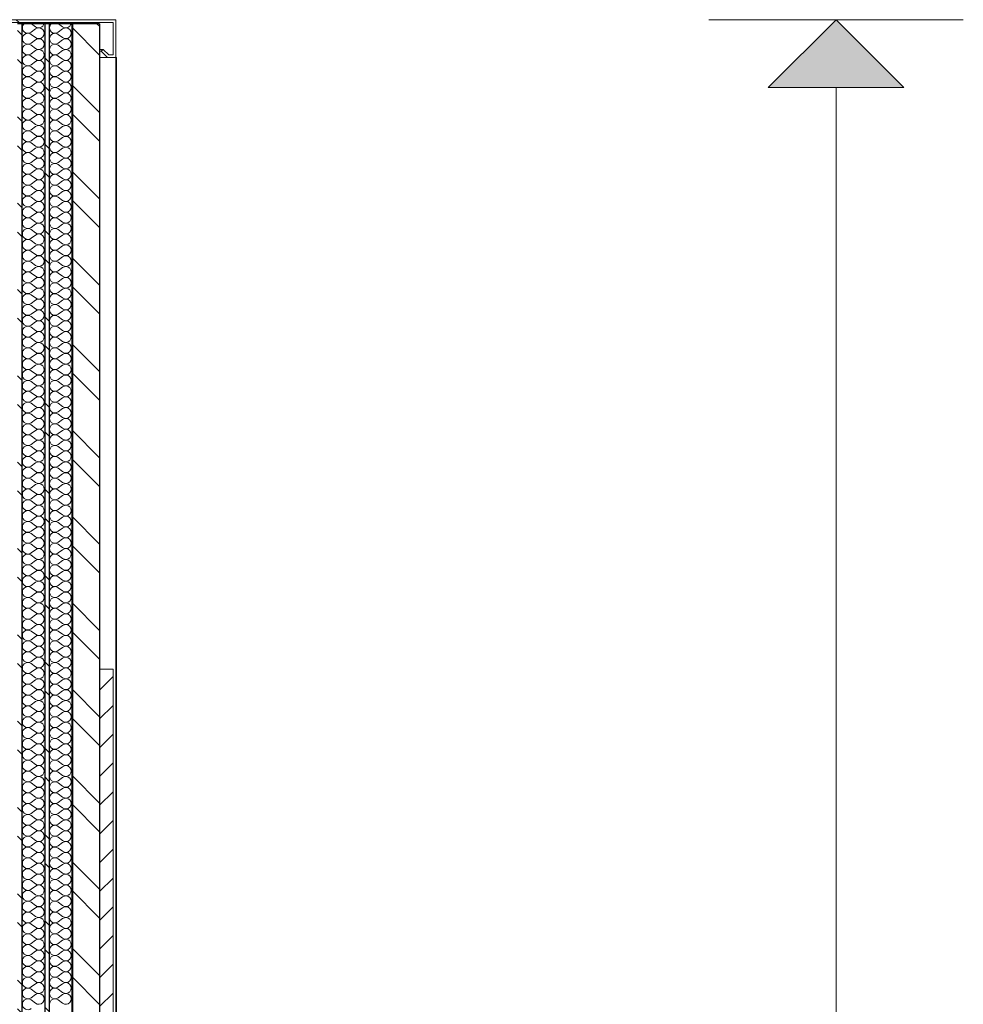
# Model space of a CAD drawing. Header units: millimetres. Extents: x 30792 to 66615, y -300 to 6970.
# Tile 58 of 58: x 63782 to 65521, y 5120 to 6935. Entities that reach past the tile are written whole.
import ezdxf

# ---------------------------------------------------------------- set-up
doc = ezdxf.new("R2010")
doc.units = ezdxf.units.MM
doc.header["$MEASUREMENT"] = 0
doc.linetypes.add('Wipeout_Contour', pattern=[1000, 0, -1000])
for name, color, linetype in [('Métal _ Bardage.Charp_Couv_Bard_Métal', 7, 'Continuous'), ('Métal _ Finitions.Charp_Couv_Bard_Méta', 7, 'Continuous'), ('Nouveau_2D - Cotations - 1_100.2D', 7, 'Continuous'), ('Nouveau_Charpente _ Bardage.Charp_Couv_Zinc', 7, 'Continuous'), ('Nouveau_Métal _ Finitions.Charp_Couv_Bard_Méta', 7, 'Continuous')]:
    doc.layers.add(name, color=color, linetype=linetype)
doc.styles.add('STYLE_GENERE_1', font='arial.ttf')
doc.dimstyles.new('STYLE_GENERE__1', dxfattribs={"dimtxt": 500, "dimasz": 237.5, "dimexe": 0.18, "dimexo": 50, "dimgap": 0, "dimtad": 1, "dimlfac": 0.001, "dimzin": 0, "dimdsep": 46, "dimtxsty": 'STYLE_GENERE_1', "dimblk": 'ARROWHEAD_10', "dimblk1": 'ARROWHEAD_10', "dimblk2": 'ARROWHEAD_10', "dimcen": 0.09, "dimclrd": 256, "dimclre": 256, "dimclrt": 256, "dimazin": 0, "dimtfac": 1, "dimtdec": 4, "dimtmove": 0, "dimatfit": 3, "dimfxl": 0, "dimtolj": 1, "dimtzin": 0, "dimarcsym": 0})
pattern_1 = [(315, (0, 0), (79.54951, 79.54951), []), (315, (26.52, 26.52), (79.54951, 79.54951), [])]

# ---------------------------------------------------------------- blocks, each defined once
blk = doc.blocks.new('*X51')
at = {"layer": 'Métal _ Bardage.Charp_Couv_Bard_Métal', "linetype": 'Continuous', "lineweight": 15, "true_color": 0xc1976c}
blk.add_hatch(color=33, dxfattribs=at).paths.add_polyline_path([(63878.282724, 140), (63879.282724, 140), (63879.282724, 6927.6), (63878.282724, 6927.6)])
blk = doc.blocks.new('*X52')
at = {"layer": 'Métal _ Bardage.Charp_Couv_Bard_Métal', "color": 2, "linetype": 'Continuous', "lineweight": 15, "true_color": 0xfee600}
for p, q in [((63861.3, 6918), (63853.3, 6912)), ((63861.3, 6922), (63853.8, 6927.6)), ((63861.3, 6902), (63853.3, 6908)), ((63861.3, 6898), (63853.3, 6892)), ((63861.3, 6882), (63853.3, 6888)), ((63861.3, 6878), (63853.3, 6872)), ((63861.3, 6862), (63853.3, 6868)), ((63861.3, 6858), (63853.3, 6852)), ((63861.3, 6842), (63853.3, 6848)), ((63861.3, 6838), (63853.3, 6832)), ((63861.3, 6822), (63853.3, 6828)), ((63861.3, 6818), (63853.3, 6812)), ((63861.3, 6802), (63853.3, 6808)), ((63861.3, 6798), (63853.3, 6792)), ((63861.3, 6782), (63853.3, 6788)), ((63861.3, 6778), (63853.3, 6772)), ((63861.3, 6762), (63853.3, 6768)), ((63861.3, 6758), (63853.3, 6752)), ((63861.3, 6742), (63853.3, 6748)), ((63861.3, 6738), (63853.3, 6732)), ((63861.3, 6722), (63853.3, 6728)), ((63861.3, 6718), (63853.3, 6712)), ((63861.3, 6702), (63853.3, 6708)), ((63861.3, 6698), (63853.3, 6692)), ((63861.3, 6682), (63853.3, 6688)), ((63861.3, 6678), (63853.3, 6672)), ((63861.3, 6662), (63853.3, 6668)), ((63861.3, 6658), (63853.3, 6652)), ((63861.3, 6642), (63853.3, 6648)), ((63861.3, 6638), (63853.3, 6632)), ((63861.3, 6622), (63853.3, 6628)), ((63861.3, 6618), (63853.3, 6612)), ((63861.3, 6602), (63853.3, 6608)), ((63861.3, 6598), (63853.3, 6592)), ((63861.3, 6582), (63853.3, 6588)), ((63861.3, 6578), (63853.3, 6572)), ((63861.3, 6562), (63853.3, 6568)), ((63861.3, 6558), (63853.3, 6552)), ((63861.3, 6542), (63853.3, 6548)), ((63861.3, 6538), (63853.3, 6532)), ((63861.3, 6522), (63853.3, 6528)), ((63861.3, 6518), (63853.3, 6512)), ((63861.3, 6502), (63853.3, 6508)), ((63861.3, 6498), (63853.3, 6492)), ((63861.3, 6482), (63853.3, 6488)), ((63861.3, 6478), (63853.3, 6472)), ((63861.3, 6462), (63853.3, 6468)), ((63861.3, 6458), (63853.3, 6452)), ((63861.3, 6442), (63853.3, 6448)), ((63861.3, 6438), (63853.3, 6432)), ((63861.3, 6422), (63853.3, 6428)), ((63861.3, 6418), (63853.3, 6412)), ((63861.3, 6402), (63853.3, 6408)), ((63861.3, 6398), (63853.3, 6392)), ((63861.3, 6382), (63853.3, 6388)), ((63861.3, 6378), (63853.3, 6372)), ((63861.3, 6362), (63853.3, 6368)), ((63861.3, 6358), (63853.3, 6352)), ((63861.3, 6342), (63853.3, 6348)), ((63861.3, 6338), (63853.3, 6332)), ((63861.3, 6322), (63853.3, 6328)), ((63861.3, 6318), (63853.3, 6312)), ((63861.3, 6302), (63853.3, 6308)), ((63861.3, 6298), (63853.3, 6292)), ((63861.3, 6282), (63853.3, 6288)), ((63861.3, 6278), (63853.3, 6272)), ((63861.3, 6262), (63853.3, 6268)), ((63861.3, 6258), (63853.3, 6252)), ((63861.3, 6242), (63853.3, 6248)), ((63861.3, 6238), (63853.3, 6232)), ((63861.3, 6222), (63853.3, 6228)), ((63861.3, 6218), (63853.3, 6212)), ((63861.3, 6202), (63853.3, 6208)), ((63861.3, 6198), (63853.3, 6192)), ((63861.3, 6182), (63853.3, 6188)), ((63861.3, 6178), (63853.3, 6172)), ((63861.3, 6162), (63853.3, 6168)), ((63861.3, 6158), (63853.3, 6152)), ((63861.3, 6142), (63853.3, 6148)), ((63861.3, 6138), (63853.3, 6132)), ((63861.3, 6122), (63853.3, 6128)), ((63861.3, 6118), (63853.3, 6112)), ((63861.3, 6102), (63853.3, 6108)), ((63861.3, 6098), (63853.3, 6092)), ((63861.3, 6082), (63853.3, 6088)), ((63861.3, 6078), (63853.3, 6072)), ((63861.3, 6062), (63853.3, 6068)), ((63861.3, 6058), (63853.3, 6052)), ((63861.3, 6042), (63853.3, 6048)), ((63861.3, 6038), (63853.3, 6032)), ((63861.3, 6022), (63853.3, 6028)), ((63861.3, 6018), (63853.3, 6012)), ((63861.3, 6002), (63853.3, 6008)), ((63861.3, 5998), (63853.3, 5992)), ((63861.3, 5982), (63853.3, 5988)), ((63861.3, 5978), (63853.3, 5972)), ((63861.3, 5962), (63853.3, 5968)), ((63861.3, 5958), (63853.3, 5952)), ((63861.3, 5942), (63853.3, 5948)), ((63861.3, 5938), (63853.3, 5932)), ((63861.3, 5922), (63853.3, 5928)), ((63861.3, 5918), (63853.3, 5912)), ((63861.3, 5902), (63853.3, 5908)), ((63861.3, 5898), (63853.3, 5892)), ((63861.3, 5882), (63853.3, 5888)), ((63861.3, 5878), (63853.3, 5872)), ((63861.3, 5862), (63853.3, 5868)), ((63861.3, 5858), (63853.3, 5852)), ((63861.3, 5842), (63853.3, 5848)), ((63861.3, 5838), (63853.3, 5832)), ((63861.3, 5822), (63853.3, 5828)), ((63861.3, 5818), (63853.3, 5812)), ((63861.3, 5802), (63853.3, 5808)), ((63861.3, 5798), (63853.3, 5792)), ((63861.3, 5782), (63853.3, 5788)), ((63861.3, 5778), (63853.3, 5772)), ((63861.3, 5762), (63853.3, 5768)), ((63861.3, 5758), (63853.3, 5752)), ((63861.3, 5742), (63853.3, 5748)), ((63861.3, 5738), (63853.3, 5732)), ((63861.3, 5722), (63853.3, 5728)), ((63861.3, 5718), (63853.3, 5712)), ((63861.3, 5702), (63853.3, 5708)), ((63861.3, 5698), (63853.3, 5692)), ((63861.3, 5682), (63853.3, 5688)), ((63861.3, 5678), (63853.3, 5672)), ((63861.3, 5662), (63853.3, 5668)), ((63861.3, 5658), (63853.3, 5652)), ((63861.3, 5642), (63853.3, 5648)), ((63861.3, 5638), (63853.3, 5632)), ((63861.3, 5622), (63853.3, 5628)), ((63861.3, 5618), (63853.3, 5612)), ((63861.3, 5602), (63853.3, 5608)), ((63861.3, 5598), (63853.3, 5592)), ((63861.3, 5582), (63853.3, 5588)), ((63861.3, 5578), (63853.3, 5572)), ((63861.3, 5562), (63853.3, 5568)), ((63861.3, 5558), (63853.3, 5552)), ((63861.3, 5542), (63853.3, 5548)), ((63861.3, 5538), (63853.3, 5532)), ((63861.3, 5522), (63853.3, 5528)), ((63861.3, 5518), (63853.3, 5512)), ((63861.3, 5502), (63853.3, 5508)), ((63861.3, 5498), (63853.3, 5492)), ((63861.3, 5482), (63853.3, 5488)), ((63861.3, 5478), (63853.3, 5472)), ((63861.3, 5462), (63853.3, 5468)), ((63861.3, 5458), (63853.3, 5452)), ((63861.3, 5442), (63853.3, 5448)), ((63861.3, 5438), (63853.3, 5432)), ((63861.3, 5422), (63853.3, 5428)), ((63861.3, 5418), (63853.3, 5412)), ((63861.3, 5402), (63853.3, 5408)), ((63861.3, 5398), (63853.3, 5392)), ((63861.3, 5382), (63853.3, 5388)), ((63861.3, 5378), (63853.3, 5372)), ((63861.3, 5362), (63853.3, 5368)), ((63861.3, 5358), (63853.3, 5352)), ((63861.3, 5342), (63853.3, 5348)), ((63861.3, 5338), (63853.3, 5332)), ((63861.3, 5322), (63853.3, 5328)), ((63861.3, 5318), (63853.3, 5312)), ((63861.3, 5302), (63853.3, 5308)), ((63861.3, 5298), (63853.3, 5292)), ((63861.3, 5282), (63853.3, 5288)), ((63861.3, 5278), (63853.3, 5272)), ((63861.3, 5262), (63853.3, 5268)), ((63861.3, 5258), (63853.3, 5252)), ((63861.3, 5242), (63853.3, 5248)), ((63861.3, 5238), (63853.3, 5232)), ((63861.3, 5222), (63853.3, 5228)), ((63861.3, 5218), (63853.3, 5212)), ((63861.3, 5202), (63853.3, 5208)), ((63861.3, 5198), (63853.3, 5192)), ((63861.3, 5182), (63853.3, 5188)), ((63861.3, 5178), (63853.3, 5172)), ((63861.3, 5162), (63853.3, 5168)), ((63861.3, 5158), (63853.3, 5152)), ((63861.3, 5142), (63853.3, 5148)), ((63861.3, 5138), (63853.3, 5132)), ((63861.3, 5122), (63853.3, 5128))]:
    blk.add_line(p, q, dxfattribs=at)
for centre, start, end in [((63847.3, 6920), 130.5358, 180), ((63847.3, 6920), 180, 306.8699), ((63867.3, 6930), 233.1301, 346.1135), ((63867.3, 6910), 233.1301, 126.8699), ((63847.3, 6900), 53.1301, 180), ((63847.3, 6900), 180, 306.8699), ((63867.3, 6890), 233.1301, 126.8699), ((63847.3, 6880), 53.1301, 180), ((63847.3, 6880), 180, 306.8699), ((63867.3, 6870), 233.1301, 126.8699), ((63847.3, 6860), 53.1301, 180), ((63847.3, 6860), 180, 306.8699), ((63847.3, 6840), 53.1301, 180), ((63867.3, 6850), 233.1301, 126.8699), ((63847.3, 6840), 180, 306.8699), ((63847.3, 6820), 53.1301, 180), ((63867.3, 6830), 233.1301, 126.8699), ((63847.3, 6820), 180, 306.8699), ((63847.3, 6800), 53.1301, 180), ((63867.3, 6810), 233.1301, 126.8699), ((63847.3, 6800), 180, 306.8699), ((63847.3, 6780), 53.1301, 180), ((63867.3, 6790), 233.1301, 126.8699), ((63847.3, 6780), 180, 306.8699), ((63847.3, 6760), 53.1301, 180), ((63867.3, 6770), 233.1301, 126.8699), ((63847.3, 6760), 180, 306.8699), ((63867.3, 6750), 233.1301, 126.8699), ((63847.3, 6740), 53.1301, 180), ((63847.3, 6740), 180, 306.8699), ((63867.3, 6730), 233.1301, 126.8699), ((63847.3, 6720), 53.1301, 180), ((63847.3, 6720), 180, 306.8699), ((63867.3, 6710), 233.1301, 126.8699), ((63847.3, 6700), 53.1301, 180), ((63847.3, 6700), 180, 306.8699), ((63867.3, 6690), 233.1301, 126.8699), ((63847.3, 6680), 53.1301, 180), ((63847.3, 6680), 180, 306.8699), ((63867.3, 6670), 233.1301, 126.8699), ((63847.3, 6660), 53.1301, 180), ((63847.3, 6660), 180, 306.8699), ((63847.3, 6640), 53.1301, 180), ((63867.3, 6650), 233.1301, 126.8699), ((63847.3, 6640), 180, 306.8699), ((63847.3, 6620), 53.1301, 180), ((63867.3, 6630), 233.1301, 126.8699), ((63847.3, 6620), 180, 306.8699), ((63847.3, 6600), 53.1301, 180), ((63867.3, 6610), 233.1301, 126.8699), ((63847.3, 6600), 180, 306.8699), ((63847.3, 6580), 53.1301, 180), ((63867.3, 6590), 233.1301, 126.8699), ((63847.3, 6580), 180, 306.8699), ((63867.3, 6570), 233.1301, 126.8699), ((63847.3, 6560), 53.1301, 180), ((63847.3, 6560), 180, 306.8699), ((63867.3, 6550), 233.1301, 126.8699), ((63847.3, 6540), 53.1301, 180), ((63847.3, 6540), 180, 306.8699), ((63867.3, 6530), 233.1301, 126.8699), ((63847.3, 6520), 53.1301, 180), ((63847.3, 6520), 180, 306.8699), ((63867.3, 6510), 233.1301, 126.8699), ((63847.3, 6500), 53.1301, 180), ((63847.3, 6500), 180, 306.8699), ((63867.3, 6490), 233.1301, 126.8699), ((63847.3, 6480), 53.1301, 180), ((63847.3, 6480), 180, 306.8699), ((63867.3, 6470), 233.1301, 126.8699), ((63847.3, 6460), 53.1301, 180), ((63847.3, 6460), 180, 306.8699), ((63847.3, 6440), 53.1301, 180), ((63867.3, 6450), 233.1301, 126.8699), ((63847.3, 6440), 180, 306.8699), ((63847.3, 6420), 53.1301, 180), ((63867.3, 6430), 233.1301, 126.8699), ((63847.3, 6420), 180, 306.8699), ((63847.3, 6400), 53.1301, 180), ((63867.3, 6410), 233.1301, 126.8699), ((63847.3, 6400), 180, 306.8699), ((63847.3, 6380), 53.1301, 180), ((63867.3, 6390), 233.1301, 126.8699), ((63847.3, 6380), 180, 306.8699), ((63867.3, 6370), 233.1301, 126.8699), ((63847.3, 6360), 53.1301, 180), ((63847.3, 6360), 180, 306.8699), ((63867.3, 6350), 233.1301, 126.8699), ((63847.3, 6340), 53.1301, 180), ((63847.3, 6340), 180, 306.8699), ((63867.3, 6330), 233.1301, 126.8699), ((63847.3, 6320), 53.1301, 180), ((63847.3, 6320), 180, 306.8699), ((63867.3, 6310), 233.1301, 126.8699), ((63847.3, 6300), 53.1301, 180), ((63847.3, 6300), 180, 306.8699), ((63867.3, 6290), 233.1301, 126.8699), ((63847.3, 6280), 53.1301, 180), ((63847.3, 6280), 180, 306.8699), ((63867.3, 6270), 233.1301, 126.8699), ((63847.3, 6260), 53.1301, 180), ((63847.3, 6260), 180, 306.8699), ((63847.3, 6240), 53.1301, 180), ((63867.3, 6250), 233.1301, 126.8699), ((63847.3, 6240), 180, 306.8699), ((63847.3, 6220), 53.1301, 180), ((63867.3, 6230), 233.1301, 126.8699), ((63847.3, 6220), 180, 306.8699), ((63847.3, 6200), 53.1301, 180), ((63867.3, 6210), 233.1301, 126.8699), ((63847.3, 6200), 180, 306.8699), ((63847.3, 6180), 53.1301, 180), ((63867.3, 6190), 233.1301, 126.8699), ((63847.3, 6180), 180, 306.8699), ((63867.3, 6170), 233.1301, 126.8699), ((63847.3, 6160), 53.1301, 180), ((63847.3, 6160), 180, 306.8699), ((63867.3, 6150), 233.1301, 126.8699), ((63847.3, 6140), 53.1301, 180), ((63847.3, 6140), 180, 306.8699), ((63867.3, 6130), 233.1301, 126.8699), ((63847.3, 6120), 53.1301, 180), ((63847.3, 6120), 180, 306.8699), ((63867.3, 6110), 233.1301, 126.8699), ((63847.3, 6100), 53.1301, 180), ((63847.3, 6100), 180, 306.8699), ((63867.3, 6090), 233.1301, 126.8699), ((63847.3, 6080), 53.1301, 180), ((63847.3, 6080), 180, 306.8699), ((63847.3, 6060), 53.1301, 180), ((63867.3, 6070), 233.1301, 126.8699), ((63847.3, 6060), 180, 306.8699), ((63847.3, 6040), 53.1301, 180), ((63867.3, 6050), 233.1301, 126.8699), ((63847.3, 6040), 180, 306.8699), ((63847.3, 6020), 53.1301, 180), ((63867.3, 6030), 233.1301, 126.8699), ((63847.3, 6020), 180, 306.8699), ((63847.3, 6000), 53.1301, 180), ((63867.3, 6010), 233.1301, 126.8699), ((63847.3, 6000), 180, 306.8699), ((63847.3, 5980), 53.1301, 180), ((63867.3, 5990), 233.1301, 126.8699), ((63847.3, 5980), 180, 306.8699), ((63867.3, 5970), 233.1301, 126.8699), ((63847.3, 5960), 53.1301, 180), ((63847.3, 5960), 180, 306.8699), ((63867.3, 5950), 233.1301, 126.8699), ((63847.3, 5940), 53.1301, 180), ((63847.3, 5940), 180, 306.8699), ((63867.3, 5930), 233.1301, 126.8699), ((63847.3, 5920), 53.1301, 180), ((63847.3, 5920), 180, 306.8699), ((63867.3, 5910), 233.1301, 126.8699), ((63847.3, 5900), 53.1301, 180), ((63847.3, 5900), 180, 306.8699), ((63867.3, 5890), 233.1301, 126.8699), ((63847.3, 5880), 53.1301, 180), ((63847.3, 5880), 180, 306.8699), ((63847.3, 5860), 53.1301, 180), ((63867.3, 5870), 233.1301, 126.8699), ((63847.3, 5860), 180, 306.8699), ((63847.3, 5840), 53.1301, 180), ((63867.3, 5850), 233.1301, 126.8699), ((63847.3, 5840), 180, 306.8699), ((63847.3, 5820), 53.1301, 180), ((63867.3, 5830), 233.1301, 126.8699), ((63847.3, 5820), 180, 306.8699), ((63847.3, 5800), 53.1301, 180), ((63867.3, 5810), 233.1301, 126.8699), ((63847.3, 5800), 180, 306.8699), ((63847.3, 5780), 53.1301, 180), ((63867.3, 5790), 233.1301, 126.8699), ((63847.3, 5780), 180, 306.8699), ((63867.3, 5770), 233.1301, 126.8699), ((63847.3, 5760), 53.1301, 180), ((63847.3, 5760), 180, 306.8699), ((63867.3, 5750), 233.1301, 126.8699), ((63847.3, 5740), 53.1301, 180), ((63847.3, 5740), 180, 306.8699), ((63867.3, 5730), 233.1301, 126.8699), ((63847.3, 5720), 53.1301, 180), ((63847.3, 5720), 180, 306.8699), ((63867.3, 5710), 233.1301, 126.8699), ((63847.3, 5700), 53.1301, 180), ((63847.3, 5700), 180, 306.8699), ((63867.3, 5690), 233.1301, 126.8699), ((63847.3, 5680), 53.1301, 180), ((63847.3, 5680), 180, 306.8699), ((63847.3, 5660), 53.1301, 180), ((63867.3, 5670), 233.1301, 126.8699), ((63847.3, 5660), 180, 306.8699), ((63847.3, 5640), 53.1301, 180), ((63867.3, 5650), 233.1301, 126.8699), ((63847.3, 5640), 180, 306.8699), ((63847.3, 5620), 53.1301, 180), ((63867.3, 5630), 233.1301, 126.8699), ((63847.3, 5620), 180, 306.8699), ((63847.3, 5600), 53.1301, 180), ((63867.3, 5610), 233.1301, 126.8699), ((63847.3, 5600), 180, 306.8699), ((63867.3, 5590), 233.1301, 126.8699), ((63847.3, 5580), 53.1301, 180), ((63847.3, 5580), 180, 306.8699), ((63867.3, 5570), 233.1301, 126.8699), ((63847.3, 5560), 53.1301, 180), ((63847.3, 5560), 180, 306.8699), ((63867.3, 5550), 233.1301, 126.8699), ((63847.3, 5540), 53.1301, 180), ((63847.3, 5540), 180, 306.8699), ((63867.3, 5530), 233.1301, 126.8699), ((63847.3, 5520), 53.1301, 180), ((63847.3, 5520), 180, 306.8699), ((63867.3, 5510), 233.1301, 126.8699), ((63847.3, 5500), 53.1301, 180), ((63847.3, 5500), 180, 306.8699), ((63867.3, 5490), 233.1301, 126.8699), ((63847.3, 5480), 53.1301, 180), ((63847.3, 5480), 180, 306.8699), ((63847.3, 5460), 53.1301, 180), ((63867.3, 5470), 233.1301, 126.8699), ((63847.3, 5460), 180, 306.8699), ((63847.3, 5440), 53.1301, 180), ((63867.3, 5450), 233.1301, 126.8699), ((63847.3, 5440), 180, 306.8699), ((63847.3, 5420), 53.1301, 180), ((63867.3, 5430), 233.1301, 126.8699), ((63847.3, 5420), 180, 306.8699), ((63847.3, 5400), 53.1301, 180), ((63867.3, 5410), 233.1301, 126.8699), ((63847.3, 5400), 180, 306.8699), ((63867.3, 5390), 233.1301, 126.8699), ((63847.3, 5380), 53.1301, 180), ((63847.3, 5380), 180, 306.8699), ((63867.3, 5370), 233.1301, 126.8699), ((63847.3, 5360), 53.1301, 180), ((63847.3, 5360), 180, 306.8699), ((63867.3, 5350), 233.1301, 126.8699), ((63847.3, 5340), 53.1301, 180), ((63847.3, 5340), 180, 306.8699), ((63867.3, 5330), 233.1301, 126.8699), ((63847.3, 5320), 53.1301, 180), ((63847.3, 5320), 180, 306.8699), ((63867.3, 5310), 233.1301, 126.8699), ((63847.3, 5300), 53.1301, 180), ((63847.3, 5300), 180, 306.8699), ((63867.3, 5290), 233.1301, 126.8699), ((63847.3, 5280), 53.1301, 180), ((63847.3, 5280), 180, 306.8699), ((63847.3, 5260), 53.1301, 180), ((63867.3, 5270), 233.1301, 126.8699), ((63847.3, 5260), 180, 306.8699), ((63847.3, 5240), 53.1301, 180), ((63867.3, 5250), 233.1301, 126.8699), ((63847.3, 5240), 180, 306.8699), ((63847.3, 5220), 53.1301, 180), ((63867.3, 5230), 233.1301, 126.8699), ((63847.3, 5220), 180, 306.8699), ((63847.3, 5200), 53.1301, 180), ((63867.3, 5210), 233.1301, 126.8699), ((63847.3, 5200), 180, 306.8699), ((63867.3, 5190), 233.1301, 126.8699), ((63847.3, 5180), 53.1301, 180), ((63847.3, 5180), 180, 306.8699), ((63867.3, 5170), 233.1301, 126.8699), ((63847.3, 5160), 53.1301, 180), ((63847.3, 5160), 180, 306.8699), ((63867.3, 5150), 233.1301, 126.8699), ((63847.3, 5140), 53.1301, 180), ((63847.3, 5140), 180, 306.8699), ((63867.3, 5130), 233.1301, 126.8699), ((63847.3, 5120), 53.1301, 180)]:
    blk.add_arc(centre, 10, start, end, dxfattribs=at)
blk = doc.blocks.new('*X53')
at = {"layer": 'Métal _ Bardage.Charp_Couv_Bard_Métal', "color": 2, "linetype": 'Continuous', "lineweight": 15, "true_color": 0xfee600}
for p, q in [((63811.3, 6918), (63803.3, 6912)), ((63811.3, 6922), (63803.8, 6927.6)), ((63811.3, 6902), (63803.3, 6908)), ((63811.3, 6898), (63803.3, 6892)), ((63811.3, 6882), (63803.3, 6888)), ((63811.3, 6878), (63803.3, 6872)), ((63811.3, 6862), (63803.3, 6868)), ((63811.3, 6858), (63803.3, 6852)), ((63811.3, 6842), (63803.3, 6848)), ((63811.3, 6838), (63803.3, 6832)), ((63811.3, 6822), (63803.3, 6828)), ((63811.3, 6818), (63803.3, 6812)), ((63811.3, 6802), (63803.3, 6808)), ((63811.3, 6798), (63803.3, 6792)), ((63811.3, 6782), (63803.3, 6788)), ((63811.3, 6778), (63803.3, 6772)), ((63811.3, 6762), (63803.3, 6768)), ((63811.3, 6758), (63803.3, 6752)), ((63811.3, 6742), (63803.3, 6748)), ((63811.3, 6738), (63803.3, 6732)), ((63811.3, 6722), (63803.3, 6728)), ((63811.3, 6718), (63803.3, 6712)), ((63811.3, 6702), (63803.3, 6708)), ((63811.3, 6698), (63803.3, 6692)), ((63811.3, 6682), (63803.3, 6688)), ((63811.3, 6678), (63803.3, 6672)), ((63811.3, 6662), (63803.3, 6668)), ((63811.3, 6658), (63803.3, 6652)), ((63811.3, 6642), (63803.3, 6648)), ((63811.3, 6638), (63803.3, 6632)), ((63811.3, 6622), (63803.3, 6628)), ((63811.3, 6618), (63803.3, 6612)), ((63811.3, 6602), (63803.3, 6608)), ((63811.3, 6598), (63803.3, 6592)), ((63811.3, 6582), (63803.3, 6588)), ((63811.3, 6578), (63803.3, 6572)), ((63811.3, 6562), (63803.3, 6568)), ((63811.3, 6558), (63803.3, 6552)), ((63811.3, 6542), (63803.3, 6548)), ((63811.3, 6538), (63803.3, 6532)), ((63811.3, 6522), (63803.3, 6528)), ((63811.3, 6518), (63803.3, 6512)), ((63811.3, 6502), (63803.3, 6508)), ((63811.3, 6498), (63803.3, 6492)), ((63811.3, 6482), (63803.3, 6488)), ((63811.3, 6478), (63803.3, 6472)), ((63811.3, 6462), (63803.3, 6468)), ((63811.3, 6458), (63803.3, 6452)), ((63811.3, 6442), (63803.3, 6448)), ((63811.3, 6438), (63803.3, 6432)), ((63811.3, 6422), (63803.3, 6428)), ((63811.3, 6418), (63803.3, 6412)), ((63811.3, 6402), (63803.3, 6408)), ((63811.3, 6398), (63803.3, 6392)), ((63811.3, 6382), (63803.3, 6388)), ((63811.3, 6378), (63803.3, 6372)), ((63811.3, 6362), (63803.3, 6368)), ((63811.3, 6358), (63803.3, 6352)), ((63811.3, 6342), (63803.3, 6348)), ((63811.3, 6338), (63803.3, 6332)), ((63811.3, 6322), (63803.3, 6328)), ((63811.3, 6318), (63803.3, 6312)), ((63811.3, 6302), (63803.3, 6308)), ((63811.3, 6298), (63803.3, 6292)), ((63811.3, 6282), (63803.3, 6288)), ((63811.3, 6278), (63803.3, 6272)), ((63811.3, 6262), (63803.3, 6268)), ((63811.3, 6258), (63803.3, 6252)), ((63811.3, 6242), (63803.3, 6248)), ((63811.3, 6238), (63803.3, 6232)), ((63811.3, 6222), (63803.3, 6228)), ((63811.3, 6218), (63803.3, 6212)), ((63811.3, 6202), (63803.3, 6208)), ((63811.3, 6198), (63803.3, 6192)), ((63811.3, 6182), (63803.3, 6188)), ((63811.3, 6178), (63803.3, 6172)), ((63811.3, 6162), (63803.3, 6168)), ((63811.3, 6158), (63803.3, 6152)), ((63811.3, 6142), (63803.3, 6148)), ((63811.3, 6138), (63803.3, 6132)), ((63811.3, 6122), (63803.3, 6128)), ((63811.3, 6118), (63803.3, 6112)), ((63811.3, 6102), (63803.3, 6108)), ((63811.3, 6098), (63803.3, 6092)), ((63811.3, 6082), (63803.3, 6088)), ((63811.3, 6078), (63803.3, 6072)), ((63811.3, 6062), (63803.3, 6068)), ((63811.3, 6058), (63803.3, 6052)), ((63811.3, 6042), (63803.3, 6048)), ((63811.3, 6038), (63803.3, 6032)), ((63811.3, 6022), (63803.3, 6028)), ((63811.3, 6018), (63803.3, 6012)), ((63811.3, 6002), (63803.3, 6008)), ((63811.3, 5998), (63803.3, 5992)), ((63811.3, 5982), (63803.3, 5988)), ((63811.3, 5978), (63803.3, 5972)), ((63811.3, 5962), (63803.3, 5968)), ((63811.3, 5958), (63803.3, 5952)), ((63811.3, 5942), (63803.3, 5948)), ((63811.3, 5938), (63803.3, 5932)), ((63811.3, 5922), (63803.3, 5928)), ((63811.3, 5918), (63803.3, 5912)), ((63811.3, 5902), (63803.3, 5908)), ((63811.3, 5898), (63803.3, 5892)), ((63811.3, 5882), (63803.3, 5888)), ((63811.3, 5878), (63803.3, 5872)), ((63811.3, 5862), (63803.3, 5868)), ((63811.3, 5858), (63803.3, 5852)), ((63811.3, 5842), (63803.3, 5848)), ((63811.3, 5838), (63803.3, 5832)), ((63811.3, 5822), (63803.3, 5828)), ((63811.3, 5818), (63803.3, 5812)), ((63811.3, 5802), (63803.3, 5808)), ((63811.3, 5798), (63803.3, 5792)), ((63811.3, 5782), (63803.3, 5788)), ((63811.3, 5778), (63803.3, 5772)), ((63811.3, 5762), (63803.3, 5768)), ((63811.3, 5758), (63803.3, 5752)), ((63811.3, 5742), (63803.3, 5748)), ((63811.3, 5738), (63803.3, 5732)), ((63811.3, 5722), (63803.3, 5728)), ((63811.3, 5718), (63803.3, 5712)), ((63811.3, 5702), (63803.3, 5708)), ((63811.3, 5698), (63803.3, 5692)), ((63811.3, 5682), (63803.3, 5688)), ((63811.3, 5678), (63803.3, 5672)), ((63811.3, 5662), (63803.3, 5668)), ((63811.3, 5658), (63803.3, 5652)), ((63811.3, 5642), (63803.3, 5648)), ((63811.3, 5638), (63803.3, 5632)), ((63811.3, 5622), (63803.3, 5628)), ((63811.3, 5618), (63803.3, 5612)), ((63811.3, 5602), (63803.3, 5608)), ((63811.3, 5598), (63803.3, 5592)), ((63811.3, 5582), (63803.3, 5588)), ((63811.3, 5578), (63803.3, 5572)), ((63811.3, 5562), (63803.3, 5568)), ((63811.3, 5558), (63803.3, 5552)), ((63811.3, 5542), (63803.3, 5548)), ((63811.3, 5538), (63803.3, 5532)), ((63811.3, 5522), (63803.3, 5528)), ((63811.3, 5518), (63803.3, 5512)), ((63811.3, 5502), (63803.3, 5508)), ((63811.3, 5498), (63803.3, 5492)), ((63811.3, 5482), (63803.3, 5488)), ((63811.3, 5478), (63803.3, 5472)), ((63811.3, 5462), (63803.3, 5468)), ((63811.3, 5458), (63803.3, 5452)), ((63811.3, 5442), (63803.3, 5448)), ((63811.3, 5438), (63803.3, 5432)), ((63811.3, 5422), (63803.3, 5428)), ((63811.3, 5418), (63803.3, 5412)), ((63811.3, 5402), (63803.3, 5408)), ((63811.3, 5398), (63803.3, 5392)), ((63811.3, 5382), (63803.3, 5388)), ((63811.3, 5378), (63803.3, 5372)), ((63811.3, 5362), (63803.3, 5368)), ((63811.3, 5358), (63803.3, 5352)), ((63811.3, 5342), (63803.3, 5348)), ((63811.3, 5338), (63803.3, 5332)), ((63811.3, 5322), (63803.3, 5328)), ((63811.3, 5318), (63803.3, 5312)), ((63811.3, 5302), (63803.3, 5308)), ((63811.3, 5298), (63803.3, 5292)), ((63811.3, 5282), (63803.3, 5288)), ((63811.3, 5278), (63803.3, 5272)), ((63811.3, 5262), (63803.3, 5268)), ((63811.3, 5258), (63803.3, 5252)), ((63811.3, 5242), (63803.3, 5248)), ((63811.3, 5238), (63803.3, 5232)), ((63811.3, 5222), (63803.3, 5228)), ((63811.3, 5218), (63803.3, 5212)), ((63811.3, 5202), (63803.3, 5208)), ((63811.3, 5198), (63803.3, 5192)), ((63811.3, 5182), (63803.3, 5188)), ((63811.3, 5178), (63803.3, 5172)), ((63811.3, 5162), (63803.3, 5168)), ((63811.3, 5158), (63803.3, 5152)), ((63811.3, 5142), (63803.3, 5148)), ((63811.3, 5138), (63803.3, 5132)), ((63811.3, 5122), (63803.3, 5128))]:
    blk.add_line(p, q, dxfattribs=at)
for centre, start, end in [((63797.3, 6920), 130.5358, 180), ((63797.3, 6920), 180, 306.8699), ((63817.3, 6930), 233.1301, 346.1135), ((63817.3, 6910), 233.1301, 126.8699), ((63797.3, 6900), 53.1301, 180), ((63797.3, 6900), 180, 306.8699), ((63817.3, 6890), 233.1301, 126.8699), ((63797.3, 6880), 53.1301, 180), ((63797.3, 6880), 180, 306.8699), ((63817.3, 6870), 233.1301, 126.8699), ((63797.3, 6860), 53.1301, 180), ((63797.3, 6860), 180, 306.8699), ((63797.3, 6840), 53.1301, 180), ((63817.3, 6850), 233.1301, 126.8699), ((63797.3, 6840), 180, 306.8699), ((63797.3, 6820), 53.1301, 180), ((63817.3, 6830), 233.1301, 126.8699), ((63797.3, 6820), 180, 306.8699), ((63797.3, 6800), 53.1301, 180), ((63817.3, 6810), 233.1301, 126.8699), ((63797.3, 6800), 180, 306.8699), ((63797.3, 6780), 53.1301, 180), ((63817.3, 6790), 233.1301, 126.8699), ((63797.3, 6780), 180, 306.8699), ((63797.3, 6760), 53.1301, 180), ((63817.3, 6770), 233.1301, 126.8699), ((63797.3, 6760), 180, 306.8699), ((63817.3, 6750), 233.1301, 126.8699), ((63797.3, 6740), 53.1301, 180), ((63797.3, 6740), 180, 306.8699), ((63817.3, 6730), 233.1301, 126.8699), ((63797.3, 6720), 53.1301, 180), ((63797.3, 6720), 180, 306.8699), ((63817.3, 6710), 233.1301, 126.8699), ((63797.3, 6700), 53.1301, 180), ((63797.3, 6700), 180, 306.8699), ((63817.3, 6690), 233.1301, 126.8699), ((63797.3, 6680), 53.1301, 180), ((63797.3, 6680), 180, 306.8699), ((63817.3, 6670), 233.1301, 126.8699), ((63797.3, 6660), 53.1301, 180), ((63797.3, 6660), 180, 306.8699), ((63797.3, 6640), 53.1301, 180), ((63817.3, 6650), 233.1301, 126.8699), ((63797.3, 6640), 180, 306.8699), ((63797.3, 6620), 53.1301, 180), ((63817.3, 6630), 233.1301, 126.8699), ((63797.3, 6620), 180, 306.8699), ((63797.3, 6600), 53.1301, 180), ((63817.3, 6610), 233.1301, 126.8699), ((63797.3, 6600), 180, 306.8699), ((63797.3, 6580), 53.1301, 180), ((63817.3, 6590), 233.1301, 126.8699), ((63797.3, 6580), 180, 306.8699), ((63817.3, 6570), 233.1301, 126.8699), ((63797.3, 6560), 53.1301, 180), ((63797.3, 6560), 180, 306.8699), ((63817.3, 6550), 233.1301, 126.8699), ((63797.3, 6540), 53.1301, 180), ((63797.3, 6540), 180, 306.8699), ((63817.3, 6530), 233.1301, 126.8699), ((63797.3, 6520), 53.1301, 180), ((63797.3, 6520), 180, 306.8699), ((63817.3, 6510), 233.1301, 126.8699), ((63797.3, 6500), 53.1301, 180), ((63797.3, 6500), 180, 306.8699), ((63817.3, 6490), 233.1301, 126.8699), ((63797.3, 6480), 53.1301, 180), ((63797.3, 6480), 180, 306.8699), ((63817.3, 6470), 233.1301, 126.8699), ((63797.3, 6460), 53.1301, 180), ((63797.3, 6460), 180, 306.8699), ((63797.3, 6440), 53.1301, 180), ((63817.3, 6450), 233.1301, 126.8699), ((63797.3, 6440), 180, 306.8699), ((63797.3, 6420), 53.1301, 180), ((63817.3, 6430), 233.1301, 126.8699), ((63797.3, 6420), 180, 306.8699), ((63797.3, 6400), 53.1301, 180), ((63817.3, 6410), 233.1301, 126.8699), ((63797.3, 6400), 180, 306.8699), ((63797.3, 6380), 53.1301, 180), ((63817.3, 6390), 233.1301, 126.8699), ((63797.3, 6380), 180, 306.8699), ((63817.3, 6370), 233.1301, 126.8699), ((63797.3, 6360), 53.1301, 180), ((63797.3, 6360), 180, 306.8699), ((63817.3, 6350), 233.1301, 126.8699), ((63797.3, 6340), 53.1301, 180), ((63797.3, 6340), 180, 306.8699), ((63817.3, 6330), 233.1301, 126.8699), ((63797.3, 6320), 53.1301, 180), ((63797.3, 6320), 180, 306.8699), ((63817.3, 6310), 233.1301, 126.8699), ((63797.3, 6300), 53.1301, 180), ((63797.3, 6300), 180, 306.8699), ((63817.3, 6290), 233.1301, 126.8699), ((63797.3, 6280), 53.1301, 180), ((63797.3, 6280), 180, 306.8699), ((63817.3, 6270), 233.1301, 126.8699), ((63797.3, 6260), 53.1301, 180), ((63797.3, 6260), 180, 306.8699), ((63797.3, 6240), 53.1301, 180), ((63817.3, 6250), 233.1301, 126.8699), ((63797.3, 6240), 180, 306.8699), ((63797.3, 6220), 53.1301, 180), ((63817.3, 6230), 233.1301, 126.8699), ((63797.3, 6220), 180, 306.8699), ((63797.3, 6200), 53.1301, 180), ((63817.3, 6210), 233.1301, 126.8699), ((63797.3, 6200), 180, 306.8699), ((63797.3, 6180), 53.1301, 180), ((63817.3, 6190), 233.1301, 126.8699), ((63797.3, 6180), 180, 306.8699), ((63817.3, 6170), 233.1301, 126.8699), ((63797.3, 6160), 53.1301, 180), ((63797.3, 6160), 180, 306.8699), ((63817.3, 6150), 233.1301, 126.8699), ((63797.3, 6140), 53.1301, 180), ((63797.3, 6140), 180, 306.8699), ((63817.3, 6130), 233.1301, 126.8699), ((63797.3, 6120), 53.1301, 180), ((63797.3, 6120), 180, 306.8699), ((63817.3, 6110), 233.1301, 126.8699), ((63797.3, 6100), 53.1301, 180), ((63797.3, 6100), 180, 306.8699), ((63817.3, 6090), 233.1301, 126.8699), ((63797.3, 6080), 53.1301, 180), ((63797.3, 6080), 180, 306.8699), ((63797.3, 6060), 53.1301, 180), ((63817.3, 6070), 233.1301, 126.8699), ((63797.3, 6060), 180, 306.8699), ((63797.3, 6040), 53.1301, 180), ((63817.3, 6050), 233.1301, 126.8699), ((63797.3, 6040), 180, 306.8699), ((63797.3, 6020), 53.1301, 180), ((63817.3, 6030), 233.1301, 126.8699), ((63797.3, 6020), 180, 306.8699), ((63797.3, 6000), 53.1301, 180), ((63817.3, 6010), 233.1301, 126.8699), ((63797.3, 6000), 180, 306.8699), ((63797.3, 5980), 53.1301, 180), ((63817.3, 5990), 233.1301, 126.8699), ((63797.3, 5980), 180, 306.8699), ((63817.3, 5970), 233.1301, 126.8699), ((63797.3, 5960), 53.1301, 180), ((63797.3, 5960), 180, 306.8699), ((63817.3, 5950), 233.1301, 126.8699), ((63797.3, 5940), 53.1301, 180), ((63797.3, 5940), 180, 306.8699), ((63817.3, 5930), 233.1301, 126.8699), ((63797.3, 5920), 53.1301, 180), ((63797.3, 5920), 180, 306.8699), ((63817.3, 5910), 233.1301, 126.8699), ((63797.3, 5900), 53.1301, 180), ((63797.3, 5900), 180, 306.8699), ((63817.3, 5890), 233.1301, 126.8699), ((63797.3, 5880), 53.1301, 180), ((63797.3, 5880), 180, 306.8699), ((63797.3, 5860), 53.1301, 180), ((63817.3, 5870), 233.1301, 126.8699), ((63797.3, 5860), 180, 306.8699), ((63797.3, 5840), 53.1301, 180), ((63817.3, 5850), 233.1301, 126.8699), ((63797.3, 5840), 180, 306.8699), ((63797.3, 5820), 53.1301, 180), ((63817.3, 5830), 233.1301, 126.8699), ((63797.3, 5820), 180, 306.8699), ((63797.3, 5800), 53.1301, 180), ((63817.3, 5810), 233.1301, 126.8699), ((63797.3, 5800), 180, 306.8699), ((63797.3, 5780), 53.1301, 180), ((63817.3, 5790), 233.1301, 126.8699), ((63797.3, 5780), 180, 306.8699), ((63817.3, 5770), 233.1301, 126.8699), ((63797.3, 5760), 53.1301, 180), ((63797.3, 5760), 180, 306.8699), ((63817.3, 5750), 233.1301, 126.8699), ((63797.3, 5740), 53.1301, 180), ((63797.3, 5740), 180, 306.8699), ((63817.3, 5730), 233.1301, 126.8699), ((63797.3, 5720), 53.1301, 180), ((63797.3, 5720), 180, 306.8699), ((63817.3, 5710), 233.1301, 126.8699), ((63797.3, 5700), 53.1301, 180), ((63797.3, 5700), 180, 306.8699), ((63817.3, 5690), 233.1301, 126.8699), ((63797.3, 5680), 53.1301, 180), ((63797.3, 5680), 180, 306.8699), ((63797.3, 5660), 53.1301, 180), ((63817.3, 5670), 233.1301, 126.8699), ((63797.3, 5660), 180, 306.8699), ((63797.3, 5640), 53.1301, 180), ((63817.3, 5650), 233.1301, 126.8699), ((63797.3, 5640), 180, 306.8699), ((63797.3, 5620), 53.1301, 180), ((63817.3, 5630), 233.1301, 126.8699), ((63797.3, 5620), 180, 306.8699), ((63797.3, 5600), 53.1301, 180), ((63817.3, 5610), 233.1301, 126.8699), ((63797.3, 5600), 180, 306.8699), ((63817.3, 5590), 233.1301, 126.8699), ((63797.3, 5580), 53.1301, 180), ((63797.3, 5580), 180, 306.8699), ((63817.3, 5570), 233.1301, 126.8699), ((63797.3, 5560), 53.1301, 180), ((63797.3, 5560), 180, 306.8699), ((63817.3, 5550), 233.1301, 126.8699), ((63797.3, 5540), 53.1301, 180), ((63797.3, 5540), 180, 306.8699), ((63817.3, 5530), 233.1301, 126.8699), ((63797.3, 5520), 53.1301, 180), ((63797.3, 5520), 180, 306.8699), ((63817.3, 5510), 233.1301, 126.8699), ((63797.3, 5500), 53.1301, 180), ((63797.3, 5500), 180, 306.8699), ((63817.3, 5490), 233.1301, 126.8699), ((63797.3, 5480), 53.1301, 180), ((63797.3, 5480), 180, 306.8699), ((63797.3, 5460), 53.1301, 180), ((63817.3, 5470), 233.1301, 126.8699), ((63797.3, 5460), 180, 306.8699), ((63797.3, 5440), 53.1301, 180), ((63817.3, 5450), 233.1301, 126.8699), ((63797.3, 5440), 180, 306.8699), ((63797.3, 5420), 53.1301, 180), ((63817.3, 5430), 233.1301, 126.8699), ((63797.3, 5420), 180, 306.8699), ((63797.3, 5400), 53.1301, 180), ((63817.3, 5410), 233.1301, 126.8699), ((63797.3, 5400), 180, 306.8699), ((63817.3, 5390), 233.1301, 126.8699), ((63797.3, 5380), 53.1301, 180), ((63797.3, 5380), 180, 306.8699), ((63817.3, 5370), 233.1301, 126.8699), ((63797.3, 5360), 53.1301, 180), ((63797.3, 5360), 180, 306.8699), ((63817.3, 5350), 233.1301, 126.8699), ((63797.3, 5340), 53.1301, 180), ((63797.3, 5340), 180, 306.8699), ((63817.3, 5330), 233.1301, 126.8699), ((63797.3, 5320), 53.1301, 180), ((63797.3, 5320), 180, 306.8699), ((63817.3, 5310), 233.1301, 126.8699), ((63797.3, 5300), 53.1301, 180), ((63797.3, 5300), 180, 306.8699), ((63817.3, 5290), 233.1301, 126.8699), ((63797.3, 5280), 53.1301, 180), ((63797.3, 5280), 180, 306.8699), ((63797.3, 5260), 53.1301, 180), ((63817.3, 5270), 233.1301, 126.8699), ((63797.3, 5260), 180, 306.8699), ((63797.3, 5240), 53.1301, 180), ((63817.3, 5250), 233.1301, 126.8699), ((63797.3, 5240), 180, 306.8699), ((63797.3, 5220), 53.1301, 180), ((63817.3, 5230), 233.1301, 126.8699), ((63797.3, 5220), 180, 306.8699), ((63797.3, 5200), 53.1301, 180), ((63817.3, 5210), 233.1301, 126.8699), ((63797.3, 5200), 180, 306.8699), ((63817.3, 5190), 233.1301, 126.8699), ((63797.3, 5180), 53.1301, 180), ((63797.3, 5180), 180, 306.8699), ((63817.3, 5170), 233.1301, 126.8699), ((63797.3, 5160), 53.1301, 180), ((63797.3, 5160), 180, 306.8699), ((63817.3, 5150), 233.1301, 126.8699), ((63797.3, 5140), 53.1301, 180), ((63797.3, 5140), 180, 306.8699), ((63817.3, 5130), 233.1301, 126.8699), ((63797.3, 5120), 53.1301, 180), ((63797.3, 5120), 180, 306.8699)]:
    blk.add_arc(centre, 10, start, end, dxfattribs=at)
blk = doc.blocks.new('Élément de coupe_37')
at = {"layer": 'Métal _ Bardage.Charp_Couv_Bard_Métal', "linetype": 'Continuous', "lineweight": 15, "true_color": 0x2e45b3}
h = blk.add_hatch(dxfattribs=at)
h.set_pattern_fill('Acier', color=175, style=0, pattern_type=2)
h.set_pattern_definition(pattern_1)
h.paths.add_polyline_path([(63778.3, 6927.6), (63778.3, 140), (63786.3, 140), (63786.3, 6927.6)])
h = blk.add_hatch(dxfattribs=at)
h.set_pattern_fill('Acier', color=175, style=0, pattern_type=2)
h.set_pattern_definition(pattern_1)
h.paths.add_polyline_path([(63828.3, 140), (63836.3, 140), (63836.3, 6927.6), (63828.3, 6927.6)])
h = blk.add_hatch(dxfattribs=at)
h.set_pattern_fill('Acier', color=175, style=0, pattern_type=2)
h.set_pattern_definition(pattern_1)
h.paths.add_polyline_path([(63879.3, 140), (63928.3, 140), (63928.3, 100), (63929.3, 100), (63929.3, 6927.6), (63879.3, 6927.6)])
at = {"layer": 'Métal _ Bardage.Charp_Couv_Bard_Métal', "color": 7, "linetype": 'Continuous', "lineweight": 25}
for p, q in [((63929.3, 6927.6), (63929.3, 5737.9)), ((63929.3, 5737.9), (63929.3, 150))]:
    blk.add_line(p, q, dxfattribs=at)
at = {"layer": 'Métal _ Bardage.Charp_Couv_Bard_Métal', "lineweight": 0}
blk.add_blockref('*X51', (0, 0), dxfattribs=at)
at = {"color": 254, "linetype": 'Wipeout_Contour', "lineweight": 0, "ltscale": 256178.779025}
blk.add_wipeout([(63836.3, 140), (63878.3, 140), (63878.3, 6927.6), (63836.3, 6927.6)], dxfattribs=at).dxf.layer = 'Métal _ Bardage.Charp_Couv_Bard_Métal'
at = {"layer": 'Métal _ Bardage.Charp_Couv_Bard_Métal', "color": 7, "linetype": 'Continuous', "lineweight": 25}
for p, q in [((63878.3, 6927.6), (63878.3, 140)), ((63879.3, 6927.6), (63879.3, 140))]:
    blk.add_line(p, q, dxfattribs=at)
at = {"layer": 'Métal _ Bardage.Charp_Couv_Bard_Métal', "lineweight": 0}
blk.add_blockref('*X52', (0, 0), dxfattribs=at)
at = {"color": 254, "linetype": 'Wipeout_Contour', "lineweight": 0, "ltscale": 255979.363023}
blk.add_wipeout([(63786.3, 140), (63828.3, 140), (63828.3, 6927.6), (63786.3, 6927.6)], dxfattribs=at).dxf.layer = 'Métal _ Bardage.Charp_Couv_Bard_Métal'
at = {"layer": 'Métal _ Bardage.Charp_Couv_Bard_Métal', "color": 7, "linetype": 'Continuous', "lineweight": 25}
for p, q in [((63786.3, 6927.6), (63786.3, 140)), ((63828.3, 6927.6), (63828.3, 140)), ((63836.3, 6927.6), (63836.3, 140))]:
    blk.add_line(p, q, dxfattribs=at)
at = {"layer": 'Métal _ Bardage.Charp_Couv_Bard_Métal', "color": 7, "linetype": 'Continuous', "lineweight": 25, "flags": 128}
blk.add_lwpolyline([(63929.3, 6927.6), (63879.3, 6927.6), (63878.3, 6927.6), (63836.3, 6927.6), (63828.3, 6927.6), (63786.3, 6927.6), (63778.3, 6927.6)], dxfattribs=at)
at = {"layer": 'Métal _ Bardage.Charp_Couv_Bard_Métal', "lineweight": 0}
blk.add_blockref('*X53', (0, 0), dxfattribs=at)
blk = doc.blocks.new('Élément de coupe_81')
at = {"layer": 'Nouveau_Métal _ Finitions.Charp_Couv_Bard_Méta', "color": 7, "linetype": 'Continuous', "lineweight": 15}
for p, q in [((63936.1, 6880.2), (63929.3, 6880.2)), ((63932.6, 6876.7), (63929.3, 6876.7)), ((63944.3, 6865), (63929.3, 6865))]:
    blk.add_line(p, q, dxfattribs=at)
blk = doc.blocks.new('Élément de coupe_82')
at = {"layer": 'Métal _ Finitions.Charp_Couv_Bard_Méta', "linetype": 'Continuous', "lineweight": 15, "true_color": 0x6a6a6a}
h = blk.add_hatch(dxfattribs=at)
h.set_pattern_fill('Aluminium', color=251, style=0, pattern_type=2)
h.set_pattern_definition([(135, (0, 0), (176.7767, 176.7767), []), (135, (-35.36, -35.36), (176.7767, 176.7767), []), (135, (-70.7, -70.7), (176.7767, 176.7767), [])])
h.paths.add_polyline_path([(63489.3, 6935), (63489.3, 6865), (63504.3, 6865), (63516, 6876.7), (63512.4, 6880.2), (63502.2, 6870), (63494.3, 6870), (63494.3, 6930), (63954.3, 6930), (63954.3, 6870), (63946.4, 6870), (63936.1, 6880.2), (63932.6, 6876.7), (63944.3, 6865), (63959.3, 6865), (63959.3, 6935)])
at = {"layer": 'Métal _ Finitions.Charp_Couv_Bard_Méta', "color": 251, "linetype": 'Continuous', "lineweight": 15, "true_color": 0x6a6a6a}
for p, q in [((63489.3, 6935), (63489.3, 6865)), ((63959.3, 6935), (63489.3, 6935)), ((63959.3, 6935), (63959.3, 6865)), ((63494.3, 6930), (63494.3, 6870)), ((63518.4, 6930), (63494.3, 6930)), ((63954.3, 6930), (63619.4, 6930)), ((63954.3, 6930), (63954.3, 6870)), ((63512.4, 6880.2), (63502.2, 6870)), ((63512.4, 6880.2), (63516, 6876.7)), ((63936.1, 6880.2), (63932.6, 6876.7)), ((63936.1, 6880.2), (63946.4, 6870)), ((63504.3, 6865), (63489.3, 6865)), ((63502.2, 6870), (63494.3, 6870)), ((63516, 6876.7), (63504.3, 6865)), ((63932.6, 6876.7), (63944.3, 6865)), ((63959.3, 6865), (63944.3, 6865)), ((63954.3, 6870), (63946.4, 6870))]:
    blk.add_line(p, q, dxfattribs=at)
blk = doc.blocks.new('Élément de coupe_85')
at = {"layer": 'Métal _ Bardage.Charp_Couv_Bard_Métal', "color": 7, "linetype": 'Continuous', "lineweight": 15}
for p, q in [((63959.282724, 6865.000001), (63960.782724, 6865.000001)), ((63959.282724, 150), (63959.282724, 6865.000001)), ((63960.782724, 6865.000001), (63960.782724, 150))]:
    blk.add_line(p, q, dxfattribs=at)
blk = doc.blocks.new('Élément de coupe_168')
at = {"layer": 'Nouveau_Charpente _ Bardage.Charp_Couv_Zinc', "linetype": 'Continuous', "lineweight": 15}
h = blk.add_hatch(dxfattribs=at)
h.set_pattern_fill('Bois_massif', color=30, style=0, pattern_type=2)
h.set_pattern_definition([(45, (0, 0), (-26.516504, 26.516504), [])])
h.paths.add_polyline_path([(63929.3, 5737.9), (63929.3, 150), (63954.3, 150), (63954.3, 5737.9)])
at = {"layer": 'Nouveau_Charpente _ Bardage.Charp_Couv_Zinc', "color": 33, "linetype": 'Continuous', "lineweight": 15, "true_color": 0xc1976c}
for q in [(63929.3, 5737.9), (63954.3, 150)]:
    blk.add_line((63954.3, 5737.9), q, dxfattribs=at)
blk = doc.blocks.new('*D199')
at = {"layer": 'Nouveau_2D - Cotations - 1_100.2D', "linetype": 'Continuous', "lineweight": 15, "true_color": 0xa80f02}
for points in [[(65286.2, 6935), (65161.2, 6810), (65411.2, 6810)], [(65286.2, -20), (65411.2, 105), (65161.2, 105)]]:
    blk.add_hatch(color=14, dxfattribs=at).paths.add_polyline_path(points)
at = {"layer": 'Nouveau_2D - Cotations - 1_100.2D', "color": 11, "linetype": 'Continuous', "lineweight": 15, "true_color": 0xfd8379}
for p, q in [((65520.6, 6935), (65051.8, 6935)), ((65286.2, 105), (65286.2, 6810)), ((65520.6, -20), (65051.8, -20))]:
    blk.add_line(p, q, dxfattribs=at)
at = {"layer": 'Nouveau_2D - Cotations - 1_100.2D', "color": 14, "linetype": 'Continuous', "lineweight": 15, "true_color": 0xa80f02}
for p, q in [((65286.2, 6935), (65161.2, 6810)), ((65286.2, 6935), (65411.2, 6810)), ((65411.2, 6810), (65161.2, 6810)), ((65161.2, 105), (65411.2, 105)), ((65286.2, -20), (65161.2, 105)), ((65286.2, -20), (65411.2, 105))]:
    blk.add_line(p, q, dxfattribs=at)
at = {"color": 254, "linetype": 'Wipeout_Contour', "lineweight": 0, "ltscale": 260127.348693}
blk.add_wipeout([(65211.2, 2767.4), (65211.2, 4147.6), (64661.2, 4147.6), (64661.2, 2767.4)], dxfattribs=at).dxf.layer = 'Nouveau_2D - Cotations - 1_100.2D'
at = {"layer": 'Nouveau_2D - Cotations - 1_100.2D', "color": 14, "lineweight": 15, "true_color": 0xa80f02, "insert": (65186.2, 2792.4), "char_height": 500, "attachment_point": 7, "rotation": 90, "style": 'STYLE_GENERE_1'}
blk.add_mtext('\\A1;{\\pql;\\fArial|b0|i0|c0|p38;6,96}', dxfattribs=at)
blk = doc.blocks.new('ARROWHEAD_10')
at = {"linetype": 'Continuous', "lineweight": 0}
blk.add_hatch(color=0, dxfattribs=at).paths.add_polyline_path([(-0.525, 0.525), (0, 0), (-0.525, -0.525)])
at = {"color": 0, "linetype": 'Continuous', "lineweight": 0}
blk.add_line((0, 0), (-1, 0), dxfattribs=at)

msp = doc.modelspace()

# ---------------------------------------------------------------- block references
at = {"layer": 'Métal _ Bardage.Charp_Couv_Bard_Métal', "lineweight": 0}
for name in ['Élément de coupe_37', 'Élément de coupe_85']:
    msp.add_blockref(name, (0, 0), dxfattribs=at)

# ---------------------------------------------------------------- next in the draw order: block references
at = {"layer": 'Métal _ Finitions.Charp_Couv_Bard_Méta', "lineweight": 0}
msp.add_blockref('Élément de coupe_82', (0, 0), dxfattribs=at)
at = {"layer": 'Nouveau_Charpente _ Bardage.Charp_Couv_Zinc', "lineweight": 0}
msp.add_blockref('Élément de coupe_168', (0, 0), dxfattribs=at)
at = {"layer": 'Nouveau_Métal _ Finitions.Charp_Couv_Bard_Méta', "lineweight": 0}
msp.add_blockref('Élément de coupe_81', (0, 0), dxfattribs=at)

# ---------------------------------------------------------------- next in the draw order: dimensions: what is measured, and where the dimension line sits
at = {"layer": 'Nouveau_2D - Cotations - 1_100.2D', "color": 11, "linetype": 'Continuous', "lineweight": 15, "true_color": 0xfd8379}
dim = msp.add_linear_dim(base=(65286.2026504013, 6935.0000009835), p1=(63929.2827240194, -20), p2=(63959.2827240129, 6935.0000009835), angle=90, dimstyle='STYLE_GENERE__1', dxfattribs=at)
dim.commit()
dim.dimension.update_dxf_attribs({"geometry": '*D199', "text_midpoint": (64936.2026504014, 3441.767520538), "dimtype": 160, "text_rotation": 90})

doc.saveas('drawing.dxf')
